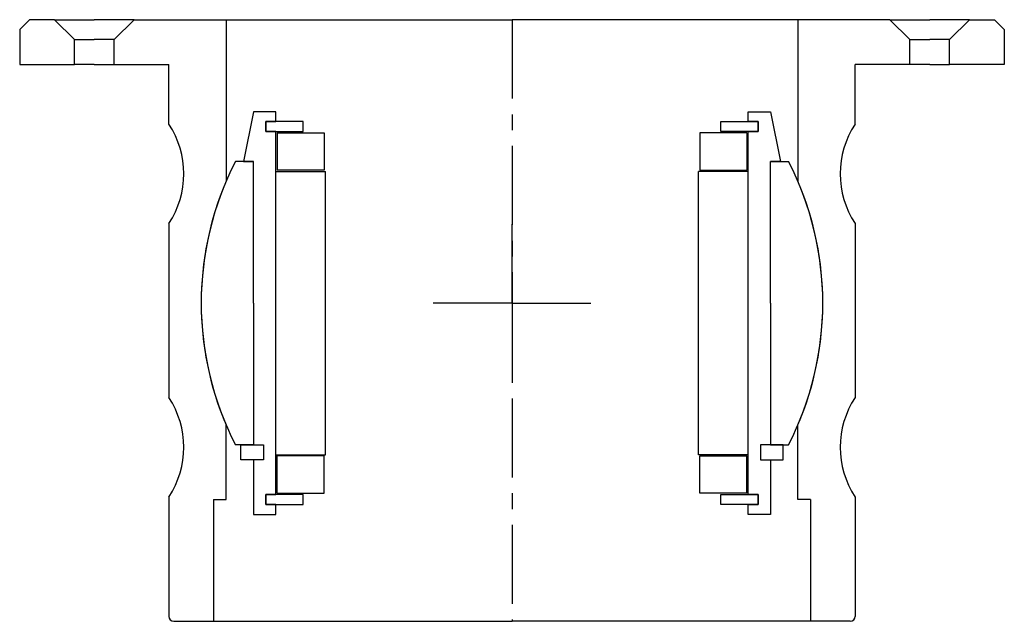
# Model space of a CAD drawing. Header units: millimetres. Extents: x -99 to 99, y -121 to 0.
import ezdxf

# ---------------------------------------------------------------- set-up
doc = ezdxf.new("R2010")
doc.units = ezdxf.units.MM
doc.header["$LTSCALE"] = 0.5
doc.header["$MEASUREMENT"] = 0
doc.linetypes.add('CENTER', pattern=[50.8, 31.75, -6.35, 6.35, -6.35])
doc.layers.get('0').update_dxf_attribs({"linetype": 'CONTINUOUS'})
doc.layers.add('Center', color=1, linetype='CENTER')

# ---------------------------------------------------------------- blocks, each defined once
blk = doc.blocks.new('M29-105 & M25-105')
for p, q in [((-99, -2), (-97, 0)), ((-92, 0), (-97, 0)), ((-88, -4), (-92, 0)), ((-92, 0), (-84, 0)), ((-76, 0), (-84, 0)), ((-80, -4), (-76, 0)), ((-76, 0), (0, 0)), ((-57.5, 0), (-57.5, -15)), ((76, 0), (0, 0)), ((57.5, 0), (57.5, -15)), ((76, 0), (84, 0)), ((80, -4), (76, 0)), ((92, 0), (84, 0)), ((88, -4), (92, 0)), ((92, 0), (97, 0)), ((99, -2), (97, 0)), ((-99, -2), (-99, -9)), ((99, -2), (99, -9)), ((-88, -4), (-84, -4)), ((-88, -9), (-88, -4)), ((-80, -4), (-84, -4)), ((-80, -9), (-80, -4)), ((80, -9), (80, -4)), ((80, -4), (84, -4)), ((88, -4), (84, -4)), ((88, -9), (88, -4)), ((-99, -9), (-88, -9)), ((-84, -9), (-88, -9)), ((-84, -9), (-80, -9)), ((-80, -9), (-69, -9)), ((-69, -21), (-69, -9)), ((80, -9), (69, -9)), ((69, -21), (69, -9)), ((84, -9), (80, -9)), ((84, -9), (88, -9)), ((99, -9), (88, -9)), ((-57.5, -15), (-57.5, -32.51)), ((57.5, -15), (57.5, -32.51)), ((-69, -41), (-69, -76)), ((69, -41), (69, -76)), ((-57.5, -96.5), (-57.5, -81.49)), ((57.5, -96.5), (57.5, -81.49)), ((-69, -96), (-69, -120)), ((-60, -96.5), (-57.5, -96.5)), ((-60, -96.5), (-60, -121)), ((60, -96.5), (57.5, -96.5)), ((60, -96.5), (60, -121)), ((69, -96), (69, -120)), ((-68, -121), (-60, -121)), ((-60, -121), (0, -121)), ((60, -121), (0, -121)), ((68, -121), (60, -121))]:
    blk.add_line(p, q)
for centre, radius, start, end in [((-84.17, -31), 18.17, 326.6015, 33.3985), ((84.17, -31), 18.17, 146.6015, 213.3985), ((0, -57), 62.5, 156.9261, 203.0739), ((0, -57), 62.5, 336.9261, 23.0739), ((-84.17, -86), 18.17, 326.6015, 33.3985), ((84.17, -86), 18.17, 146.6015, 213.3985), ((-68, -120), 1, 180.0028, 269.9972), ((68, -120), 1, 270.0028, 359.9972)]:
    blk.add_arc(centre, radius, start, end)
at = {"layer": 'Center'}
blk.add_line((0, 0), (0, -121), dxfattribs=at)
blk = doc.blocks.new('M27-115 & M15-110 - dia75')
for p, q in [((-52, 31.5), (-52, 42.5)), ((-52, 42.5), (-47.5, 42.5)), ((-47.5, 42.5), (-47.5, 40.5)), ((47.5, 42.5), (47.5, 40.5)), ((52, 42.5), (47.5, 42.5)), ((52, 31.5), (52, 42.5)), ((-49.5, 40.5), (-42, 40.5)), ((-47.5, 40.5), (-49.5, 40.5)), ((-49.5, 40.5), (-49.5, 38.5)), ((-49.5, 38.5), (-49.5, 40.5)), ((-42, 40.5), (-42, 38.5)), ((42, 40.5), (42, 38.5)), ((49.5, 40.5), (42, 40.5)), ((47.5, 40.5), (49.5, 40.5)), ((49.5, 38.5), (49.5, 40.5)), ((49.5, 40.5), (49.5, 38.5)), ((-42, 38.5), (-49.5, 38.5)), ((-49.5, 38.5), (-47.5, 38.5)), ((-47.5, 38.5), (-47.5, -34.5)), ((-47.25, 38.25), (-37.75, 38.25)), ((-47.25, 38.25), (-47.25, 30.75)), ((-37.75, 38.25), (-37.75, 30.75)), ((37.75, 38.25), (37.75, 30.75)), ((47.25, 38.25), (37.75, 38.25)), ((42, 38.5), (49.5, 38.5)), ((47.25, 38.25), (47.25, 30.75)), ((49.5, 38.5), (47.5, 38.5)), ((47.5, 38.5), (47.5, -34.5)), ((-50, 31.5), (-54.5, 31.5)), ((-54.5, 31.5), (-54.5, 28.5)), ((-50, 31.5), (-52, 31.5)), ((-50, 28.5), (-50, 31.5)), ((-50, 28.5), (-50, 31.5)), ((-47.5, 30.5), (-47.5, -26.5)), ((-47.5, 30.5), (-37.5, 30.5)), ((-37.75, 30.75), (-47.25, 30.75)), ((-37.5, 30.5), (-37.5, -26.5)), ((47.5, 30.5), (37.5, 30.5)), ((37.5, 30.5), (37.5, -26.5)), ((37.75, 30.75), (47.25, 30.75)), ((47.5, 30.5), (47.5, -26.5)), ((50, 28.5), (50, 31.5)), ((50, 28.5), (50, 31.5)), ((50, 31.5), (54.5, 31.5)), ((50, 31.5), (52, 31.5)), ((54.5, 31.5), (54.5, 28.5)), ((-52, 28.5), (-55.62, 28.5)), ((-54.5, 28.5), (-50, 28.5)), ((-52, 0), (-52, 28.5)), ((-52, 28.5), (-50, 28.5)), ((54.5, 28.5), (50, 28.5)), ((52, 28.5), (50, 28.5)), ((52, 28.5), (55.62, 28.5)), ((52, 0), (52, 28.5)), ((-52, 0), (-52, -28.5)), ((52, 0), (52, -28.5)), ((-47.5, -26.5), (-37.5, -26.5)), ((-47.25, -34.25), (-47.25, -26.75)), ((-37.75, -26.75), (-47.25, -26.75)), ((-37.75, -34.25), (-37.75, -26.75)), ((47.5, -26.5), (37.5, -26.5)), ((37.75, -26.75), (47.25, -26.75)), ((37.75, -34.25), (37.75, -26.75)), ((47.25, -34.25), (47.25, -26.75)), ((-52, -28.5), (-55.62, -28.5)), ((-52, -38.5), (-54, -28.5)), ((-54, -28.5), (-52, -28.5)), ((52, -28.5), (55.62, -28.5)), ((54, -28.5), (52, -28.5)), ((52, -38.5), (54, -28.5)), ((-49.5, -34.5), (-42, -34.5)), ((-47.5, -34.5), (-49.5, -34.5)), ((-49.5, -34.5), (-49.5, -36.5)), ((-49.5, -36.5), (-49.5, -34.5)), ((-47.25, -34.25), (-37.75, -34.25)), ((-42, -34.5), (-42, -36.5)), ((47.25, -34.25), (37.75, -34.25)), ((42, -34.5), (42, -36.5)), ((49.5, -34.5), (42, -34.5)), ((47.5, -34.5), (49.5, -34.5)), ((49.5, -36.5), (49.5, -34.5)), ((49.5, -34.5), (49.5, -36.5)), ((-42, -36.5), (-49.5, -36.5)), ((-49.5, -36.5), (-47.5, -36.5)), ((-47.5, -36.5), (-47.5, -38.5)), ((42, -36.5), (49.5, -36.5)), ((49.5, -36.5), (47.5, -36.5)), ((47.5, -36.5), (47.5, -38.5)), ((-47.5, -38.5), (-52, -38.5)), ((47.5, -38.5), (52, -38.5))]:
    blk.add_line(p, q)
for start, end in [(152.8707, 207.1293), (332.8707, 27.1293)]:
    blk.add_arc((0, 0), 62.5, start, end)
at = {"layer": 'Center'}
for q in [(0, 18.34), (-17.84, 0), (0, -18.34), (18.34, 0)]:
    blk.add_line((0, 0), q, dxfattribs=at)

msp = doc.modelspace()

# ---------------------------------------------------------------- block references
msp.add_blockref('M29-105 & M25-105', (0, 0))
at = {"rotation": 180}
msp.add_blockref('M27-115 & M15-110 - dia75', (0, -57), dxfattribs=at)

doc.saveas('drawing.dxf')
